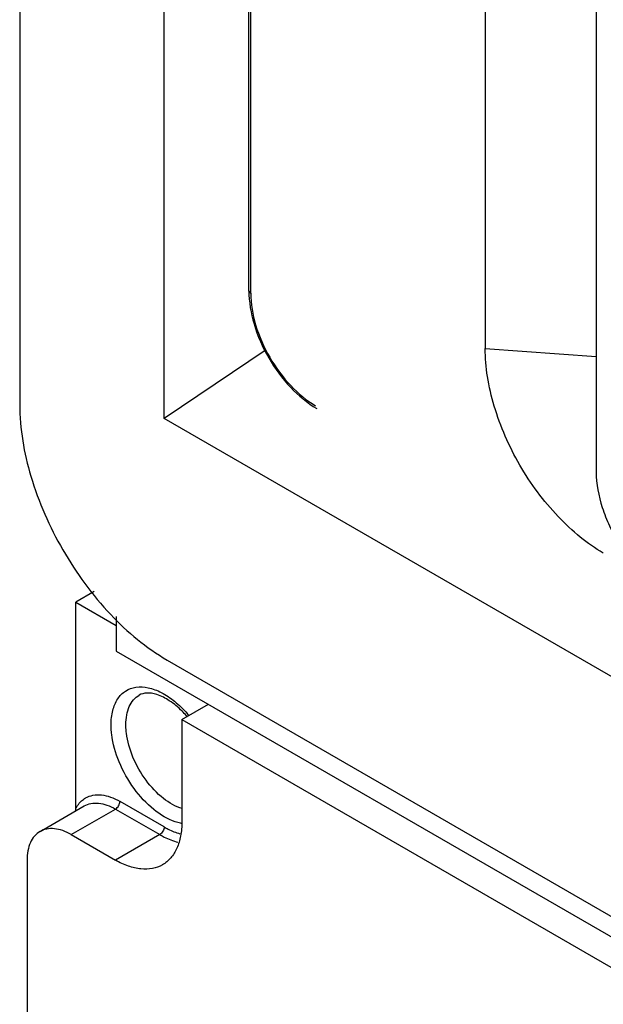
# Model space of a CAD drawing. Header units: millimetres. Extents: x 35 to 269, y 38 to 386.
# Tile 2 of 14: x 42 to 70, y 154 to 202. Entities that reach past the tile are written whole.
import ezdxf

# ---------------------------------------------------------------- set-up
doc = ezdxf.new("R2010")
doc.units = ezdxf.units.MM
doc.header["$LTSCALE"] = 27.53941
doc.layers.get('0').update_dxf_attribs({"linetype": 'CONTINUOUS'})

msp = doc.modelspace()

# ---------------------------------------------------------------- linework, layer by layer
at = {"color": 7, "linetype": 'Continuous'}
for p, q in [((42.221, 288.01), (42.221, 183.089)), ((64.544, 251.942), (64.544, 185.771)), ((69.869, 240.204), (69.869, 179.864)), ((49.156, 182.426), (49.156, 233.791)), ((53.213, 188.547), (53.213, 231.449)), ((53.301, 188.424), (53.301, 231.398)), ((53.301, 188.424), (53.213, 188.547)), ((54.048, 185.711), (49.156, 182.426)), ((64.544, 185.771), (69.869, 185.392)), ((127.211, 137.361), (49.156, 182.426)), ((45.798, 174.131), (44.908, 173.618)), ((44.908, 163.717), (44.908, 173.618)), ((44.908, 173.618), (46.853, 172.495)), ((46.853, 172.935), (46.853, 171.27)), ((46.853, 171.27), (132.767, 121.669)), ((49.292, 170.842), (127.075, 125.935)), ((50, 167.984), (51.272, 168.719)), ((50, 167.984), (50, 163.085)), ((50, 167.984), (127.075, 123.486)), ((43.196, 162.621), (45.319, 163.846)), ((49.151, 162.84), (47.033, 164.063)), ((44.696, 162.472), (46.818, 163.697)), ((46.818, 163.697), (48.939, 162.472)), ((44.696, 162.472), (46.818, 161.248)), ((48.939, 162.472), (46.818, 161.248)), ((42.575, 161.248), (42.575, 90.62))]:
    msp.add_line(p, q, dxfattribs=at)
for centre, radius, start, end in [((46.609, 164.96), 4.831, 41.649, 45.2722), ((46.43, 164.797), 5.073, 41.4066, 41.6781), ((46.026, 164.549), 5.64, 40.3842, 41.3659), ((42.961, 163.72), 1.948, 356.6828, 359.9281)]:
    msp.add_arc(centre, radius, start, end, dxfattribs=at)
for points, knots in [([(53.213, 188.547), (53.213, 188.009), (53.411, 186.881), (54.108, 185.298), (55.13, 183.903), (56.008, 183.167), (56.474, 182.898)], [0, 0, 0, 0, 0.238472, 0.500003, 0.761532, 1, 1, 1, 1]), ([(53.301, 188.424), (53.301, 187.914), (53.492, 186.839), (54.159, 185.327), (55.134, 183.994), (55.97, 183.29), (56.412, 183.035)], [0, 0, 0, 0, 0.237241, 0.500001, 0.76276, 1, 1, 1, 1]), ([(70.209, 175.968), (69.821, 176.191), (69.057, 176.731), (67.626, 178.073), (66.104, 180.133), (65.077, 182.481), (64.629, 184.392), (64.544, 185.324), (64.544, 185.771)], [0, 0, 0, 0, 0.114312, 0.237633, 0.499921, 0.762285, 0.885654, 1, 1, 1, 1]), ([(42.221, 183.089), (42.221, 181.93), (42.656, 179.485), (44.172, 176.05), (46.389, 173.02), (48.289, 171.421), (49.292, 170.842)], [0, 0, 0, 0, 0.237229, 0.500001, 0.762772, 1, 1, 1, 1]), ([(69.869, 179.864), (69.869, 179.287), (70.042, 178.391), (70.491, 177.257), (70.961, 176.407), (71.526, 175.613), (72.363, 174.701), (73.101, 174.139), (73.626, 173.868)], [0, 0, 0, 0, 0.235134, 0.363828, 0.496248, 0.629202, 0.759468, 1, 1, 1, 1]), ([(46.605, 167.739), (46.605, 167.97), (46.649, 168.403), (46.88, 168.979), (47.277, 169.391), (47.812, 169.581), (48.417, 169.54), (49.052, 169.294), (49.687, 168.865), (50.073, 168.487), (50.259, 168.276)], [0, 0, 0, 0, 0.132635, 0.247525, 0.350112, 0.45135, 0.562868, 0.691475, 0.838222, 1, 1, 1, 1]), ([(47.313, 167.739), (47.313, 167.896), (47.336, 168.195), (47.457, 168.605), (47.661, 168.938), (47.852, 169.099), (47.955, 169.158)], [0, 0, 0, 0, 0.289593, 0.549105, 0.782239, 1, 1, 1, 1]), ([(50.009, 168.392), (49.822, 168.577), (49.449, 168.889), (48.934, 169.158), (48.557, 169.251), (48.265, 169.271), (48.062, 169.22), (47.955, 169.158)], [0, 0, 0, 0, 0.340148, 0.62398, 0.740603, 0.840353, 1, 1, 1, 1]), ([(46.635, 167.277), (46.63, 167.317), (46.613, 167.47), (46.605, 167.624), (46.605, 167.739)], [0, 0, 0, 0, 0.256526, 1, 1, 1, 1]), ([(47.338, 167.342), (47.334, 167.375), (47.319, 167.507), (47.313, 167.64), (47.313, 167.739)], [0, 0, 0, 0, 0.256526, 1, 1, 1, 1]), ([(49.685, 163.087), (49.31, 163.21), (48.561, 163.671), (47.648, 164.671), (46.954, 165.905), (46.69, 166.824), (46.635, 167.277)], [0, 0, 0, 0, 0.21952, 0.476368, 0.746188, 1, 1, 1, 1]), ([(50.016, 163.717), (49.689, 163.815), (49.031, 164.205), (48.23, 165.068), (47.619, 166.142), (47.387, 166.945), (47.338, 167.342)], [0, 0, 0, 0, 0.217852, 0.474498, 0.745177, 1, 1, 1, 1]), ([(45.381, 164.229), (45.49, 164.292), (45.741, 164.382), (46.157, 164.392), (46.6, 164.284), (46.888, 164.146), (47.033, 164.063)], [0, 0, 0, 0, 0.21764, 0.450861, 0.710268, 1, 1, 1, 1]), ([(44.908, 163.717), (44.923, 163.746), (44.984, 163.856), (45.06, 163.958), (45.124, 164.026)], [0, 0, 0, 0, 0.258262, 1, 1, 1, 1]), ([(45.124, 164.026), (45.144, 164.046), (45.221, 164.123), (45.31, 164.188), (45.381, 164.229)], [0, 0, 0, 0, 0.253402, 1, 1, 1, 1]), ([(45.319, 163.846), (45.418, 163.903), (45.645, 163.985), (46.022, 163.995), (46.424, 163.897), (46.686, 163.773), (46.818, 163.697)], [0, 0, 0, 0, 0.217715, 0.450964, 0.710325, 1, 1, 1, 1]), ([(46.818, 163.697), (46.881, 163.733), (46.98, 163.848), (47.03, 163.992), (47.03, 164.065)], [0, 0, 0, 0, 0.499998, 1, 1, 1, 1]), ([(50, 163.085), (50, 162.857), (49.965, 162.423), (49.789, 161.827), (49.494, 161.344), (49.216, 161.111), (49.068, 161.025)], [0, 0, 0, 0, 0.289703, 0.54909, 0.782217, 1, 1, 1, 1]), ([(50.024, 163.004), (49.996, 163.008), (49.881, 163.029), (49.769, 163.059), (49.685, 163.087)], [0, 0, 0, 0, 0.242699, 1, 1, 1, 1]), ([(43.196, 162.621), (43.097, 162.564), (42.912, 162.408), (42.715, 162.086), (42.598, 161.689), (42.575, 161.4), (42.575, 161.248)], [0, 0, 0, 0, 0.217783, 0.45091, 0.710297, 1, 1, 1, 1]), ([(44.696, 162.472), (44.565, 162.548), (44.303, 162.673), (43.9, 162.77), (43.523, 162.761), (43.295, 162.678), (43.196, 162.621)], [0, 0, 0, 0, 0.289702, 0.549088, 0.782216, 1, 1, 1, 1]), ([(49.151, 162.84), (49.151, 162.767), (49.101, 162.624), (49.002, 162.509), (48.939, 162.472)], [0, 0, 0, 0, 0.500002, 1, 1, 1, 1]), ([(48.939, 162.472), (49.011, 162.431), (49.286, 162.283), (49.581, 162.167), (49.805, 162.111)], [0, 0, 0, 0, 0.264141, 1, 1, 1, 1]), ([(49.151, 162.84), (49.214, 162.804), (49.455, 162.673), (49.712, 162.57), (49.907, 162.516)], [0, 0, 0, 0, 0.263091, 1, 1, 1, 1]), ([(49.068, 161.025), (48.919, 160.939), (48.578, 160.815), (48.012, 160.801), (47.408, 160.947), (47.015, 161.134), (46.818, 161.248)], [0, 0, 0, 0, 0.217784, 0.450912, 0.710298, 1, 1, 1, 1])]:
    msp.add_open_spline(points, degree=3, knots=knots, dxfattribs=at)

doc.saveas('drawing.dxf')
